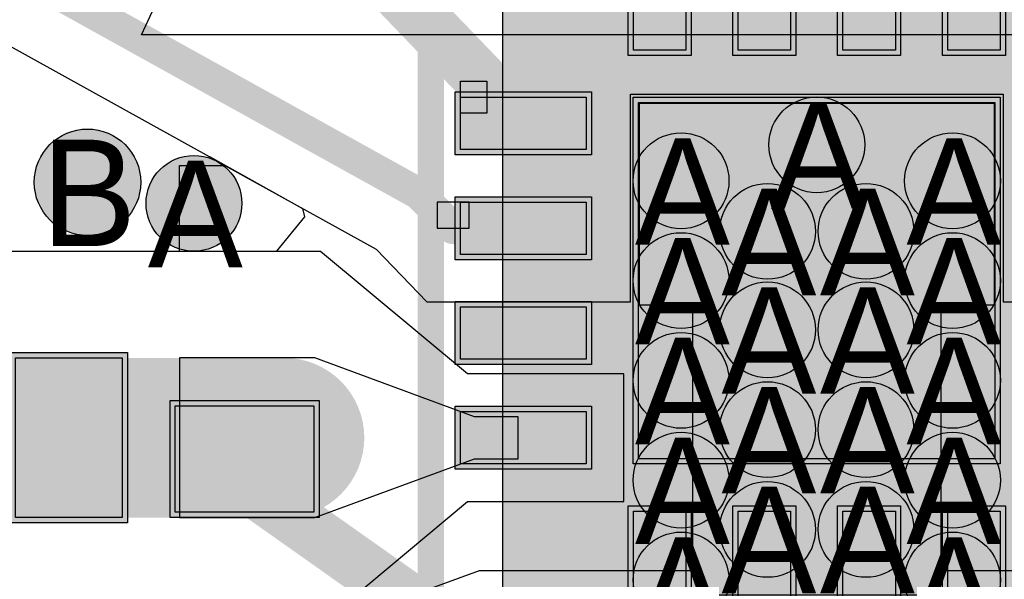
# Model space of a CAD drawing. Header units: millimetres. Extents: x -1.5 to 11.1, y -3 to 5.
# Tile 34 of 256: x 0.45 to 0.635, y 1.194 to 1.299. Entities that reach past the tile are written whole.
import ezdxf

# ---------------------------------------------------------------- set-up
doc = ezdxf.new("R2010")
doc.units = ezdxf.units.MM
doc.header["$MEASUREMENT"] = 0
for name, color, linetype, true_color in [('BottomLayer', 5, 'Continuous', 0x0000ff), ('BottomSolder', 6, 'Continuous', 0xff00ff), ('Document', 7, 'Continuous', 0x7f7f00), ('DrillDrawing', 1, 'Continuous', 0xff0000), ('Metal_2', 7, 'Continuous', 0x7f0000), ('Metal_3', 7, 'Continuous', 0x3f7f00), ('TopLayer', 1, 'Continuous', 0xff0000), ('TopOverlay', 2, 'Continuous', 0xffff00), ('TopSolder', 7, 'Continuous', 0x7f007f)]:
    doc.layers.add(name, color=color, linetype=linetype, true_color=true_color)
doc.styles.add('textstyle333', font='txt')
doc.styles.add('textstyle336', font='txt')
doc.styles.add('textstyle337', font='txt')
doc.styles.add('textstyle338', font='txt')
doc.styles.add('textstyle361', font='txt')
doc.styles.add('textstyle362', font='txt')
doc.styles.add('textstyle363', font='txt')
doc.styles.add('textstyle364', font='txt')
doc.styles.add('textstyle365', font='txt')
doc.styles.add('textstyle366', font='txt')
doc.styles.add('textstyle367', font='txt')
doc.styles.add('textstyle368', font='txt')
doc.styles.add('textstyle369', font='txt')
doc.styles.add('textstyle370', font='txt')
doc.styles.add('textstyle371', font='txt')
doc.styles.add('textstyle372', font='txt')
doc.styles.add('textstyle373', font='txt')
doc.styles.add('textstyle374', font='txt')
doc.styles.add('textstyle375', font='txt')
doc.styles.add('textstyle376', font='txt')
doc.styles.add('textstyle417', font='txt')

# ---------------------------------------------------------------- blocks, each defined once
blk = doc.blocks.new('QFN16_3_3___R__G_15')
at = {"layer": 'BottomSolder', "true_color": 0xff00ff}
blk.add_hatch(color=6, dxfattribs=at).paths.add_polyline_path([(-0.05906, -0.05906), (0.05906, -0.05906), (0.05906, 0.05906), (-0.05906, 0.05906)], flags=0)
at = {"layer": 'TopLayer', "true_color": 0xff0000}
for points in [[(-0.02461, 0.06693), (-0.02461, 0.04331), (-0.03445, 0.04331), (-0.03445, 0.06693)], [(-0.00492, 0.06693), (-0.00492, 0.04331), (-0.01476, 0.04331), (-0.01476, 0.06693)], [(0.01476, 0.06693), (0.01476, 0.04331), (0.00492, 0.04331), (0.00492, 0.06693)], [(0.03445, 0.06693), (0.03445, 0.04331), (0.02461, 0.04331), (0.02461, 0.06693)], [(-0.06693, 0.03445), (-0.04331, 0.03445), (-0.04331, 0.02461), (-0.06693, 0.02461)], [(-0.03346, -0.03346), (-0.03346, 0.03346), (0.03346, 0.03346), (0.03346, -0.03346)], [(0.04331, 0.03445), (0.06693, 0.03445), (0.06693, 0.02461), (0.04331, 0.02461)], [(-0.06693, 0.01476), (-0.04331, 0.01476), (-0.04331, 0.00492), (-0.06693, 0.00492)], [(0.04331, 0.01476), (0.06693, 0.01476), (0.06693, 0.00492), (0.04331, 0.00492)], [(-0.06693, -0.00492), (-0.04331, -0.00492), (-0.04331, -0.01476), (-0.06693, -0.01476)], [(0.04331, -0.00492), (0.06693, -0.00492), (0.06693, -0.01476), (0.04331, -0.01476)], [(-0.06693, -0.02461), (-0.04331, -0.02461), (-0.04331, -0.03445), (-0.06693, -0.03445)], [(0.04331, -0.02461), (0.06693, -0.02461), (0.06693, -0.03445), (0.04331, -0.03445)], [(-0.03445, -0.06693), (-0.03445, -0.04331), (-0.02461, -0.04331), (-0.02461, -0.06693)], [(-0.01476, -0.06693), (-0.01476, -0.04331), (-0.00492, -0.04331), (-0.00492, -0.06693)], [(0.00492, -0.06693), (0.00492, -0.04331), (0.01476, -0.04331), (0.01476, -0.06693)], [(0.02461, -0.06693), (0.02461, -0.04331), (0.03445, -0.04331), (0.03445, -0.06693)]]:
    blk.add_hatch(color=1, dxfattribs=at).paths.add_polyline_path(points, flags=0)
at = {"layer": 'TopSolder', "true_color": 0x7f007f}
for points in [[(-0.02361, 0.06793), (-0.02361, 0.04231), (-0.03545, 0.04231), (-0.03545, 0.06793)], [(-0.00392, 0.06793), (-0.00392, 0.04231), (-0.01576, 0.04231), (-0.01576, 0.06793)], [(0.01576, 0.06793), (0.01576, 0.04231), (0.00392, 0.04231), (0.00392, 0.06793)], [(0.03545, 0.06793), (0.03545, 0.04231), (0.02361, 0.04231), (0.02361, 0.06793)], [(-0.06793, 0.03545), (-0.04231, 0.03545), (-0.04231, 0.02361), (-0.06793, 0.02361)], [(0.04231, 0.03545), (0.06793, 0.03545), (0.06793, 0.02361), (0.04231, 0.02361)], [(-0.03446, -0.03446), (-0.03446, 0.03446), (0.03446, 0.03446), (0.03446, -0.03446)], [(-0.06793, 0.01576), (-0.04231, 0.01576), (-0.04231, 0.00392), (-0.06793, 0.00392)], [(0.04231, 0.01576), (0.06793, 0.01576), (0.06793, 0.00392), (0.04231, 0.00392)], [(-0.06793, -0.00392), (-0.04231, -0.00392), (-0.04231, -0.01576), (-0.06793, -0.01576)], [(0.04231, -0.00392), (0.06793, -0.00392), (0.06793, -0.01576), (0.04231, -0.01576)], [(-0.06793, -0.02361), (-0.04231, -0.02361), (-0.04231, -0.03545), (-0.06793, -0.03545)], [(0.04231, -0.02361), (0.06793, -0.02361), (0.06793, -0.03545), (0.04231, -0.03545)], [(-0.03545, -0.06793), (-0.03545, -0.04231), (-0.02361, -0.04231), (-0.02361, -0.06793)], [(-0.01576, -0.06793), (-0.01576, -0.04231), (-0.00392, -0.04231), (-0.00392, -0.06793)], [(0.00392, -0.06793), (0.00392, -0.04231), (0.01576, -0.04231), (0.01576, -0.06793)], [(0.02361, -0.06793), (0.02361, -0.04231), (0.03545, -0.04231), (0.03545, -0.06793)]]:
    blk.add_hatch(color=216, dxfattribs=at).paths.add_polyline_path(points, flags=0)
at = {"layer": 'BottomSolder', "color": 6, "true_color": 0xff00ff}
for p, q in [((0.05906, 0.05906), (-0.05906, 0.05906)), ((-0.05906, 0.05906), (-0.05906, -0.05906)), ((0.05906, -0.05906), (0.05906, 0.05906)), ((-0.05906, -0.05906), (0.05906, -0.05906))]:
    blk.add_line(p, q, dxfattribs=at)
at = {"layer": 'TopLayer', "color": 1, "true_color": 0xff0000}
for p, q in [((-0.03445, 0.04331), (-0.03445, 0.06693)), ((-0.03445, 0.06693), (-0.02461, 0.06693)), ((-0.02461, 0.06693), (-0.02461, 0.04331)), ((-0.01476, 0.04331), (-0.01476, 0.06693)), ((-0.01476, 0.06693), (-0.00492, 0.06693)), ((-0.00492, 0.06693), (-0.00492, 0.04331)), ((0.00492, 0.04331), (0.00492, 0.06693)), ((0.00492, 0.06693), (0.01476, 0.06693)), ((0.01476, 0.06693), (0.01476, 0.04331)), ((0.02461, 0.04331), (0.02461, 0.06693)), ((0.02461, 0.06693), (0.03445, 0.06693)), ((0.03445, 0.06693), (0.03445, 0.04331)), ((-0.02461, 0.04331), (-0.03445, 0.04331)), ((-0.00492, 0.04331), (-0.01476, 0.04331)), ((0.01476, 0.04331), (0.00492, 0.04331)), ((0.03445, 0.04331), (0.02461, 0.04331)), ((-0.06693, 0.03445), (-0.04331, 0.03445)), ((-0.06693, 0.02461), (-0.06693, 0.03445)), ((-0.04331, 0.03445), (-0.04331, 0.02461)), ((-0.03346, -0.03346), (-0.03346, 0.03346)), ((-0.03346, 0.03346), (0.03346, 0.03346)), ((0.03346, 0.03346), (0.03346, -0.03346)), ((0.04331, 0.03445), (0.06693, 0.03445)), ((0.04331, 0.02461), (0.04331, 0.03445)), ((0.06693, 0.03445), (0.06693, 0.02461)), ((-0.04331, 0.02461), (-0.06693, 0.02461)), ((0.06693, 0.02461), (0.04331, 0.02461)), ((-0.06693, 0.01476), (-0.04331, 0.01476)), ((-0.06693, 0.00492), (-0.06693, 0.01476)), ((-0.04331, 0.01476), (-0.04331, 0.00492)), ((0.04331, 0.01476), (0.06693, 0.01476)), ((0.04331, 0.00492), (0.04331, 0.01476)), ((0.06693, 0.01476), (0.06693, 0.00492)), ((-0.04331, 0.00492), (-0.06693, 0.00492)), ((0.06693, 0.00492), (0.04331, 0.00492)), ((-0.06693, -0.00492), (-0.04331, -0.00492)), ((-0.06693, -0.01476), (-0.06693, -0.00492)), ((-0.04331, -0.00492), (-0.04331, -0.01476)), ((0.04331, -0.00492), (0.06693, -0.00492)), ((0.04331, -0.01476), (0.04331, -0.00492)), ((0.06693, -0.00492), (0.06693, -0.01476)), ((-0.04331, -0.01476), (-0.06693, -0.01476)), ((0.06693, -0.01476), (0.04331, -0.01476)), ((-0.06693, -0.02461), (-0.04331, -0.02461)), ((-0.06693, -0.03445), (-0.06693, -0.02461)), ((-0.04331, -0.02461), (-0.04331, -0.03445)), ((0.04331, -0.02461), (0.06693, -0.02461)), ((0.04331, -0.03445), (0.04331, -0.02461)), ((0.06693, -0.02461), (0.06693, -0.03445)), ((-0.04331, -0.03445), (-0.06693, -0.03445)), ((0.03346, -0.03346), (-0.03346, -0.03346)), ((0.06693, -0.03445), (0.04331, -0.03445)), ((-0.03445, -0.06693), (-0.03445, -0.04331)), ((-0.03445, -0.04331), (-0.02461, -0.04331)), ((-0.02461, -0.04331), (-0.02461, -0.06693)), ((-0.01476, -0.06693), (-0.01476, -0.04331)), ((-0.01476, -0.04331), (-0.00492, -0.04331)), ((-0.00492, -0.04331), (-0.00492, -0.06693)), ((0.00492, -0.06693), (0.00492, -0.04331)), ((0.00492, -0.04331), (0.01476, -0.04331)), ((0.01476, -0.04331), (0.01476, -0.06693)), ((0.02461, -0.06693), (0.02461, -0.04331)), ((0.02461, -0.04331), (0.03445, -0.04331)), ((0.03445, -0.04331), (0.03445, -0.06693)), ((-0.02461, -0.06693), (-0.03445, -0.06693)), ((-0.00492, -0.06693), (-0.01476, -0.06693)), ((0.01476, -0.06693), (0.00492, -0.06693)), ((0.03445, -0.06693), (0.02461, -0.06693))]:
    blk.add_line(p, q, dxfattribs=at)
at = {"layer": 'TopOverlay'}
for points in [[(-0.0725, 0.0535, 0.005, 0.005, 0), (-0.0535, 0.0725, 0.005, 0.005, 0)], [(-0.0535, 0.0725, 0.005, 0.005, 0), (-0.02997, 0.0725, 0.005, 0.005, 0)], [(-0.02997, 0.0725, 0.005, 0.005, 0), (0.0725, 0.0725, 0.005, 0.005, 0)], [(0.0725, -0.0725, 0.005, 0.005, 0), (0.0725, 0.0725, 0.005, 0.005, 0)], [(-0.0725, 0.02097, 0.005, 0.005, 0), (-0.0725, 0.0535, 0.005, 0.005, 0)], [(-0.0725, -0.0725, 0.005, 0.005, 0), (-0.0725, 0.02097, 0.005, 0.005, 0)], [(-0.0725, -0.0725, 0.005, 0.005, 0), (0.0725, -0.0725, 0.005, 0.005, 0)]]:
    blk.add_lwpolyline(points, format="xyseb", dxfattribs=at)
for points in [[(-0.05475, 0.0725, 0.0025, 0.0025, 1), (-0.05225, 0.0725, 0.0025, 0.0025, 1)], [(-0.05475, 0.0725, 0.0025, 0.0025, 1), (-0.05225, 0.0725, 0.0025, 0.0025, 1)], [(-0.03122, 0.0725, 0.0025, 0.0025, 1), (-0.02872, 0.0725, 0.0025, 0.0025, 1)], [(-0.03122, 0.0725, 0.0025, 0.0025, 1), (-0.02872, 0.0725, 0.0025, 0.0025, 1)], [(0.07125, 0.0725, 0.0025, 0.0025, 1), (0.07375, 0.0725, 0.0025, 0.0025, 1)], [(0.07125, 0.0725, 0.0025, 0.0025, 1), (0.07375, 0.0725, 0.0025, 0.0025, 1)], [(-0.07375, 0.0535, 0.0025, 0.0025, 1), (-0.07125, 0.0535, 0.0025, 0.0025, 1)], [(-0.07375, 0.0535, 0.0025, 0.0025, 1), (-0.07125, 0.0535, 0.0025, 0.0025, 1)], [(-0.07375, 0.02097, 0.0025, 0.0025, 1), (-0.07125, 0.02097, 0.0025, 0.0025, 1)], [(-0.07375, 0.02097, 0.0025, 0.0025, 1), (-0.07125, 0.02097, 0.0025, 0.0025, 1)], [(-0.07375, -0.0725, 0.0025, 0.0025, 1), (-0.07125, -0.0725, 0.0025, 0.0025, 1)], [(-0.07375, -0.0725, 0.0025, 0.0025, 1), (-0.07125, -0.0725, 0.0025, 0.0025, 1)], [(0.07125, -0.0725, 0.0025, 0.0025, 1), (0.07375, -0.0725, 0.0025, 0.0025, 1)], [(0.07125, -0.0725, 0.0025, 0.0025, 1), (0.07375, -0.0725, 0.0025, 0.0025, 1)]]:
    blk.add_lwpolyline(points, format="xyseb", close=True, dxfattribs=at)
at = {"layer": 'TopSolder', "color": 216, "true_color": 0x7f007f}
for p, q in [((-0.03545, 0.04231), (-0.03545, 0.06793)), ((-0.03545, 0.06793), (-0.02361, 0.06793)), ((-0.02361, 0.06793), (-0.02361, 0.04231)), ((-0.01576, 0.04231), (-0.01576, 0.06793)), ((-0.01576, 0.06793), (-0.00392, 0.06793)), ((-0.00392, 0.06793), (-0.00392, 0.04231)), ((0.00392, 0.04231), (0.00392, 0.06793)), ((0.00392, 0.06793), (0.01576, 0.06793)), ((0.01576, 0.06793), (0.01576, 0.04231)), ((0.02361, 0.04231), (0.02361, 0.06793)), ((0.02361, 0.06793), (0.03545, 0.06793)), ((0.03545, 0.06793), (0.03545, 0.04231)), ((-0.02361, 0.04231), (-0.03545, 0.04231)), ((-0.00392, 0.04231), (-0.01576, 0.04231)), ((0.01576, 0.04231), (0.00392, 0.04231)), ((0.03545, 0.04231), (0.02361, 0.04231)), ((-0.06793, 0.03545), (-0.04231, 0.03545)), ((-0.06793, 0.02361), (-0.06793, 0.03545)), ((-0.04231, 0.03545), (-0.04231, 0.02361)), ((0.04231, 0.03545), (0.06793, 0.03545)), ((0.04231, 0.02361), (0.04231, 0.03545)), ((0.06793, 0.03545), (0.06793, 0.02361)), ((-0.03446, -0.03446), (-0.03446, 0.03446)), ((-0.03446, 0.03446), (0.03446, 0.03446)), ((0.03446, 0.03446), (0.03446, -0.03446)), ((-0.04231, 0.02361), (-0.06793, 0.02361)), ((0.06793, 0.02361), (0.04231, 0.02361)), ((-0.06793, 0.01576), (-0.04231, 0.01576)), ((-0.06793, 0.00392), (-0.06793, 0.01576)), ((-0.04231, 0.01576), (-0.04231, 0.00392)), ((0.04231, 0.01576), (0.06793, 0.01576)), ((0.04231, 0.00392), (0.04231, 0.01576)), ((0.06793, 0.01576), (0.06793, 0.00392)), ((-0.04231, 0.00392), (-0.06793, 0.00392)), ((0.06793, 0.00392), (0.04231, 0.00392)), ((-0.06793, -0.00392), (-0.04231, -0.00392)), ((-0.06793, -0.01576), (-0.06793, -0.00392)), ((-0.04231, -0.00392), (-0.04231, -0.01576)), ((0.04231, -0.00392), (0.06793, -0.00392)), ((0.04231, -0.01576), (0.04231, -0.00392)), ((0.06793, -0.00392), (0.06793, -0.01576)), ((-0.04231, -0.01576), (-0.06793, -0.01576)), ((0.06793, -0.01576), (0.04231, -0.01576)), ((-0.06793, -0.02361), (-0.04231, -0.02361)), ((-0.06793, -0.03545), (-0.06793, -0.02361)), ((-0.04231, -0.02361), (-0.04231, -0.03545)), ((0.04231, -0.02361), (0.06793, -0.02361)), ((0.04231, -0.03545), (0.04231, -0.02361)), ((0.06793, -0.02361), (0.06793, -0.03545)), ((0.03446, -0.03446), (-0.03446, -0.03446)), ((-0.04231, -0.03545), (-0.06793, -0.03545)), ((0.06793, -0.03545), (0.04231, -0.03545)), ((-0.03545, -0.06793), (-0.03545, -0.04231)), ((-0.03545, -0.04231), (-0.02361, -0.04231)), ((-0.02361, -0.04231), (-0.02361, -0.06793)), ((-0.01576, -0.06793), (-0.01576, -0.04231)), ((-0.01576, -0.04231), (-0.00392, -0.04231)), ((-0.00392, -0.04231), (-0.00392, -0.06793)), ((0.00392, -0.06793), (0.00392, -0.04231)), ((0.00392, -0.04231), (0.01576, -0.04231)), ((0.01576, -0.04231), (0.01576, -0.06793)), ((0.02361, -0.06793), (0.02361, -0.04231)), ((0.02361, -0.04231), (0.03545, -0.04231)), ((0.03545, -0.04231), (0.03545, -0.06793)), ((-0.02361, -0.06793), (-0.03545, -0.06793)), ((-0.00392, -0.06793), (-0.01576, -0.06793)), ((0.01576, -0.06793), (0.00392, -0.06793)), ((0.03545, -0.06793), (0.02361, -0.06793))]:
    blk.add_line(p, q, dxfattribs=at)
blk = doc.blocks.new('0402_20_26_22_18')
at = {"layer": 'TopLayer', "true_color": 0xff0000}
for points in [[(-0.031, 0.013), (-0.011, 0.013), (-0.011, -0.013), (-0.031, -0.013)], [(0.011, 0.013), (0.031, 0.013), (0.031, -0.013), (0.011, -0.013)]]:
    blk.add_hatch(color=1, dxfattribs=at).paths.add_polyline_path(points, flags=0)
at = {"layer": 'TopSolder', "true_color": 0x7f007f}
for points in [[(-0.032, 0.014), (-0.01, 0.014), (-0.01, -0.014), (-0.032, -0.014)], [(0.01, 0.014), (0.032, 0.014), (0.032, -0.014), (0.01, -0.014)]]:
    blk.add_hatch(color=216, dxfattribs=at).paths.add_polyline_path(points, flags=0)
at = {"layer": 'TopLayer', "color": 1, "true_color": 0xff0000}
for p, q in [((-0.031, 0.013), (-0.011, 0.013)), ((-0.031, -0.013), (-0.031, 0.013)), ((-0.011, 0.013), (-0.011, -0.013)), ((0.011, 0.013), (0.031, 0.013)), ((0.011, -0.013), (0.011, 0.013)), ((0.031, 0.013), (0.031, -0.013)), ((-0.011, -0.013), (-0.031, -0.013)), ((0.031, -0.013), (0.011, -0.013))]:
    blk.add_line(p, q, dxfattribs=at)
at = {"layer": 'TopSolder', "color": 216, "true_color": 0x7f007f}
for p, q in [((-0.032, 0.014), (-0.01, 0.014)), ((-0.032, -0.014), (-0.032, 0.014)), ((-0.01, 0.014), (-0.01, -0.014)), ((0.01, 0.014), (0.032, 0.014)), ((0.01, -0.014), (0.01, 0.014)), ((0.032, 0.014), (0.032, -0.014)), ((-0.01, -0.014), (-0.032, -0.014)), ((0.032, -0.014), (0.01, -0.014))]:
    blk.add_line(p, q, dxfattribs=at)
blk = doc.blocks.new('0402_20_30_18_24')
at = {"layer": 'TopLayer', "true_color": 0xff0000}
for points in [[(-0.029, 0.015), (-0.009, 0.015), (-0.009, -0.015), (-0.029, -0.015)], [(0.009, 0.015), (0.029, 0.015), (0.029, -0.015), (0.009, -0.015)]]:
    blk.add_hatch(color=1, dxfattribs=at).paths.add_polyline_path(points, flags=0)
at = {"layer": 'TopSolder', "true_color": 0x7f007f}
for points in [[(-0.03, 0.016), (-0.008, 0.016), (-0.008, -0.016), (-0.03, -0.016)], [(0.008, 0.016), (0.03, 0.016), (0.03, -0.016), (0.008, -0.016)]]:
    blk.add_hatch(color=216, dxfattribs=at).paths.add_polyline_path(points, flags=0)
at = {"layer": 'TopLayer', "color": 1, "true_color": 0xff0000}
for p, q in [((-0.029, 0.015), (-0.009, 0.015)), ((-0.029, -0.015), (-0.029, 0.015)), ((-0.009, 0.015), (-0.009, -0.015)), ((0.009, 0.015), (0.029, 0.015)), ((0.009, -0.015), (0.009, 0.015)), ((0.029, 0.015), (0.029, -0.015)), ((-0.009, -0.015), (-0.029, -0.015)), ((0.029, -0.015), (0.009, -0.015))]:
    blk.add_line(p, q, dxfattribs=at)
at = {"layer": 'TopSolder', "color": 216, "true_color": 0x7f007f}
for p, q in [((-0.03, 0.016), (-0.008, 0.016)), ((-0.03, -0.016), (-0.03, 0.016)), ((-0.008, 0.016), (-0.008, -0.016)), ((0.008, 0.016), (0.03, 0.016)), ((0.008, -0.016), (0.008, 0.016)), ((0.03, 0.016), (0.03, -0.016)), ((-0.008, -0.016), (-0.03, -0.016)), ((0.03, -0.016), (0.008, -0.016))]:
    blk.add_line(p, q, dxfattribs=at)

msp = doc.modelspace()

# ---------------------------------------------------------------- hatches: boundary and pattern name
at = {"layer": 'BottomLayer', "true_color": 0x0000ff}
h = msp.add_hatch(color=5, dxfattribs=at)
edge = h.paths.add_edge_path(flags=0)
edge.add_arc((0.6, 1.2755), 0.009, 0, 360)
h = msp.add_hatch(color=5, dxfattribs=at)
edge = h.paths.add_edge_path(flags=0)
edge.add_arc((0.463, 1.26847), 0.01, 0, 360)
h = msp.add_hatch(color=5, dxfattribs=at)
edge = h.paths.add_edge_path(flags=0)
edge.add_arc((0.5745, 1.26875), 0.009, 0, 360)
h = msp.add_hatch(color=5, dxfattribs=at)
edge = h.paths.add_edge_path(flags=0)
edge.add_arc((0.6255, 1.26875), 0.009, 0, 360)
h = msp.add_hatch(color=5, dxfattribs=at)
edge = h.paths.add_edge_path(flags=0)
edge.add_arc((0.483, 1.2645), 0.009, 0, 360)
h = msp.add_hatch(color=5, dxfattribs=at)
edge = h.paths.add_edge_path(flags=0)
edge.add_arc((0.59075, 1.25925), 0.009, 0, 360)
h = msp.add_hatch(color=5, dxfattribs=at)
edge = h.paths.add_edge_path(flags=0)
edge.add_arc((0.60925, 1.25925), 0.009, 0, 360)
h = msp.add_hatch(color=5, dxfattribs=at)
edge = h.paths.add_edge_path(flags=0)
edge.add_arc((0.5745, 1.25), 0.009, 0, 360)
h = msp.add_hatch(color=5, dxfattribs=at)
edge = h.paths.add_edge_path(flags=0)
edge.add_arc((0.6255, 1.25), 0.009, 0, 360)
h = msp.add_hatch(color=5, dxfattribs=at)
edge = h.paths.add_edge_path(flags=0)
edge.add_arc((0.59075, 1.24075), 0.009, 0, 360)
h = msp.add_hatch(color=5, dxfattribs=at)
edge = h.paths.add_edge_path(flags=0)
edge.add_arc((0.60925, 1.24075), 0.009, 0, 360)
h = msp.add_hatch(color=5, dxfattribs=at)
edge = h.paths.add_edge_path(flags=0)
edge.add_arc((0.5745, 1.23125), 0.009, 0, 360)
h = msp.add_hatch(color=5, dxfattribs=at)
edge = h.paths.add_edge_path(flags=0)
edge.add_arc((0.6255, 1.23125), 0.009, 0, 360)
h = msp.add_hatch(color=5, dxfattribs=at)
edge = h.paths.add_edge_path(flags=0)
edge.add_arc((0.59075, 1.222), 0.009, 0, 360)
h = msp.add_hatch(color=5, dxfattribs=at)
edge = h.paths.add_edge_path(flags=0)
edge.add_arc((0.60925, 1.222), 0.009, 0, 360)
h = msp.add_hatch(color=5, dxfattribs=at)
edge = h.paths.add_edge_path(flags=0)
edge.add_arc((0.5745, 1.2125), 0.009, 0, 360)
h = msp.add_hatch(color=5, dxfattribs=at)
edge = h.paths.add_edge_path(flags=0)
edge.add_arc((0.6255, 1.2125), 0.009, 0, 360)
h = msp.add_hatch(color=5, dxfattribs=at)
edge = h.paths.add_edge_path(flags=0)
edge.add_arc((0.59075, 1.20325), 0.009, 0, 360)
h = msp.add_hatch(color=5, dxfattribs=at)
edge = h.paths.add_edge_path(flags=0)
edge.add_arc((0.60925, 1.20325), 0.009, 0, 360)
h = msp.add_hatch(color=5, dxfattribs=at)
edge = h.paths.add_edge_path(flags=0)
edge.add_arc((0.5745, 1.19375), 0.009, 0, 360)
h = msp.add_hatch(color=5, dxfattribs=at)
edge = h.paths.add_edge_path(flags=0)
edge.add_arc((0.6255, 1.19375), 0.009, 0, 360)
at = {"layer": 'Metal_2', "true_color": 0x7f0000}
h = msp.add_hatch(color=16, dxfattribs=at)
edge = h.paths.add_edge_path(flags=0)
edge.add_arc((0.6, 1.2755), 0.009, 0, 360)
h = msp.add_hatch(color=16, dxfattribs=at)
edge = h.paths.add_edge_path(flags=0)
edge.add_arc((0.463, 1.26847), 0.01, 0, 360)
h = msp.add_hatch(color=16, dxfattribs=at)
edge = h.paths.add_edge_path(flags=0)
edge.add_arc((0.5745, 1.26875), 0.009, 0, 360)
h = msp.add_hatch(color=16, dxfattribs=at)
edge = h.paths.add_edge_path(flags=0)
edge.add_arc((0.6255, 1.26875), 0.009, 0, 360)
h = msp.add_hatch(color=16, dxfattribs=at)
edge = h.paths.add_edge_path(flags=0)
edge.add_arc((0.483, 1.2645), 0.009, 0, 360)
h = msp.add_hatch(color=16, dxfattribs=at)
edge = h.paths.add_edge_path(flags=0)
edge.add_arc((0.59075, 1.25925), 0.009, 0, 360)
h = msp.add_hatch(color=16, dxfattribs=at)
edge = h.paths.add_edge_path(flags=0)
edge.add_arc((0.60925, 1.25925), 0.009, 0, 360)
h = msp.add_hatch(color=16, dxfattribs=at)
edge = h.paths.add_edge_path(flags=0)
edge.add_arc((0.5745, 1.25), 0.009, 0, 360)
h = msp.add_hatch(color=16, dxfattribs=at)
edge = h.paths.add_edge_path(flags=0)
edge.add_arc((0.6255, 1.25), 0.009, 0, 360)
h = msp.add_hatch(color=16, dxfattribs=at)
edge = h.paths.add_edge_path(flags=0)
edge.add_arc((0.59075, 1.24075), 0.009, 0, 360)
h = msp.add_hatch(color=16, dxfattribs=at)
edge = h.paths.add_edge_path(flags=0)
edge.add_arc((0.60925, 1.24075), 0.009, 0, 360)
h = msp.add_hatch(color=16, dxfattribs=at)
edge = h.paths.add_edge_path(flags=0)
edge.add_arc((0.5745, 1.23125), 0.009, 0, 360)
h = msp.add_hatch(color=16, dxfattribs=at)
edge = h.paths.add_edge_path(flags=0)
edge.add_arc((0.6255, 1.23125), 0.009, 0, 360)
h = msp.add_hatch(color=16, dxfattribs=at)
edge = h.paths.add_edge_path(flags=0)
edge.add_arc((0.59075, 1.222), 0.009, 0, 360)
h = msp.add_hatch(color=16, dxfattribs=at)
edge = h.paths.add_edge_path(flags=0)
edge.add_arc((0.60925, 1.222), 0.009, 0, 360)
h = msp.add_hatch(color=16, dxfattribs=at)
edge = h.paths.add_edge_path(flags=0)
edge.add_arc((0.5745, 1.2125), 0.009, 0, 360)
h = msp.add_hatch(color=16, dxfattribs=at)
edge = h.paths.add_edge_path(flags=0)
edge.add_arc((0.6255, 1.2125), 0.009, 0, 360)
h = msp.add_hatch(color=16, dxfattribs=at)
edge = h.paths.add_edge_path(flags=0)
edge.add_arc((0.59075, 1.20325), 0.009, 0, 360)
h = msp.add_hatch(color=16, dxfattribs=at)
edge = h.paths.add_edge_path(flags=0)
edge.add_arc((0.60925, 1.20325), 0.009, 0, 360)
h = msp.add_hatch(color=16, dxfattribs=at)
edge = h.paths.add_edge_path(flags=0)
edge.add_arc((0.5745, 1.19375), 0.009, 0, 360)
h = msp.add_hatch(color=16, dxfattribs=at)
edge = h.paths.add_edge_path(flags=0)
edge.add_arc((0.6255, 1.19375), 0.009, 0, 360)
at = {"layer": 'Metal_3', "true_color": 0x3f7f00}
h = msp.add_hatch(color=76, dxfattribs=at)
edge = h.paths.add_edge_path(flags=0)
edge.add_arc((0.6, 1.2755), 0.009, 0, 360)
h = msp.add_hatch(color=76, dxfattribs=at)
edge = h.paths.add_edge_path(flags=0)
edge.add_arc((0.463, 1.26847), 0.01, 0, 360)
h = msp.add_hatch(color=76, dxfattribs=at)
edge = h.paths.add_edge_path(flags=0)
edge.add_arc((0.5745, 1.26875), 0.009, 0, 360)
h = msp.add_hatch(color=76, dxfattribs=at)
edge = h.paths.add_edge_path(flags=0)
edge.add_arc((0.6255, 1.26875), 0.009, 0, 360)
h = msp.add_hatch(color=76, dxfattribs=at)
edge = h.paths.add_edge_path(flags=0)
edge.add_arc((0.483, 1.2645), 0.009, 0, 360)
h = msp.add_hatch(color=76, dxfattribs=at)
edge = h.paths.add_edge_path(flags=0)
edge.add_arc((0.59075, 1.25925), 0.009, 0, 360)
h = msp.add_hatch(color=76, dxfattribs=at)
edge = h.paths.add_edge_path(flags=0)
edge.add_arc((0.60925, 1.25925), 0.009, 0, 360)
h = msp.add_hatch(color=76, dxfattribs=at)
edge = h.paths.add_edge_path(flags=0)
edge.add_arc((0.5745, 1.25), 0.009, 0, 360)
h = msp.add_hatch(color=76, dxfattribs=at)
edge = h.paths.add_edge_path(flags=0)
edge.add_arc((0.6255, 1.25), 0.009, 0, 360)
h = msp.add_hatch(color=76, dxfattribs=at)
edge = h.paths.add_edge_path(flags=0)
edge.add_arc((0.59075, 1.24075), 0.009, 0, 360)
h = msp.add_hatch(color=76, dxfattribs=at)
edge = h.paths.add_edge_path(flags=0)
edge.add_arc((0.60925, 1.24075), 0.009, 0, 360)
h = msp.add_hatch(color=76, dxfattribs=at)
edge = h.paths.add_edge_path(flags=0)
edge.add_arc((0.5745, 1.23125), 0.009, 0, 360)
h = msp.add_hatch(color=76, dxfattribs=at)
edge = h.paths.add_edge_path(flags=0)
edge.add_arc((0.6255, 1.23125), 0.009, 0, 360)
h = msp.add_hatch(color=76, dxfattribs=at)
edge = h.paths.add_edge_path(flags=0)
edge.add_arc((0.59075, 1.222), 0.009, 0, 360)
h = msp.add_hatch(color=76, dxfattribs=at)
edge = h.paths.add_edge_path(flags=0)
edge.add_arc((0.60925, 1.222), 0.009, 0, 360)
h = msp.add_hatch(color=76, dxfattribs=at)
edge = h.paths.add_edge_path(flags=0)
edge.add_arc((0.5745, 1.2125), 0.009, 0, 360)
h = msp.add_hatch(color=76, dxfattribs=at)
edge = h.paths.add_edge_path(flags=0)
edge.add_arc((0.6255, 1.2125), 0.009, 0, 360)
h = msp.add_hatch(color=76, dxfattribs=at)
edge = h.paths.add_edge_path(flags=0)
edge.add_arc((0.59075, 1.20325), 0.009, 0, 360)
h = msp.add_hatch(color=76, dxfattribs=at)
edge = h.paths.add_edge_path(flags=0)
edge.add_arc((0.60925, 1.20325), 0.009, 0, 360)
h = msp.add_hatch(color=76, dxfattribs=at)
edge = h.paths.add_edge_path(flags=0)
edge.add_arc((0.5745, 1.19375), 0.009, 0, 360)
h = msp.add_hatch(color=76, dxfattribs=at)
edge = h.paths.add_edge_path(flags=0)
edge.add_arc((0.6255, 1.19375), 0.009, 0, 360)
at = {"layer": 'TopLayer', "true_color": 0xff0000}
h = msp.add_hatch(color=1, dxfattribs=at)
edge = h.paths.add_edge_path(flags=0)
edge.add_arc((0.6, 1.2755), 0.009, 0, 360)
h = msp.add_hatch(color=1, dxfattribs=at)
edge = h.paths.add_edge_path(flags=0)
edge.add_arc((0.463, 1.26847), 0.01, 0, 360)
h = msp.add_hatch(color=1, dxfattribs=at)
edge = h.paths.add_edge_path(flags=0)
edge.add_arc((0.5745, 1.26875), 0.009, 0, 360)
h = msp.add_hatch(color=1, dxfattribs=at)
edge = h.paths.add_edge_path(flags=0)
edge.add_arc((0.6255, 1.26875), 0.009, 0, 360)
h = msp.add_hatch(color=1, dxfattribs=at)
edge = h.paths.add_edge_path(flags=0)
edge.add_arc((0.483, 1.2645), 0.009, 0, 360)
h = msp.add_hatch(color=1, dxfattribs=at)
edge = h.paths.add_edge_path(flags=0)
edge.add_arc((0.59075, 1.25925), 0.009, 0, 360)
h = msp.add_hatch(color=1, dxfattribs=at)
edge = h.paths.add_edge_path(flags=0)
edge.add_arc((0.60925, 1.25925), 0.009, 0, 360)
h = msp.add_hatch(color=1, dxfattribs=at)
edge = h.paths.add_edge_path(flags=0)
edge.add_arc((0.5745, 1.25), 0.009, 0, 360)
h = msp.add_hatch(color=1, dxfattribs=at)
edge = h.paths.add_edge_path(flags=0)
edge.add_arc((0.6255, 1.25), 0.009, 0, 360)
h = msp.add_hatch(color=1, dxfattribs=at)
edge = h.paths.add_edge_path(flags=0)
edge.add_arc((0.59075, 1.24075), 0.009, 0, 360)
h = msp.add_hatch(color=1, dxfattribs=at)
edge = h.paths.add_edge_path(flags=0)
edge.add_arc((0.60925, 1.24075), 0.009, 0, 360)
h = msp.add_hatch(color=1, dxfattribs=at)
edge = h.paths.add_edge_path(flags=0)
edge.add_arc((0.5745, 1.23125), 0.009, 0, 360)
h = msp.add_hatch(color=1, dxfattribs=at)
edge = h.paths.add_edge_path(flags=0)
edge.add_arc((0.6255, 1.23125), 0.009, 0, 360)
h = msp.add_hatch(color=1, dxfattribs=at)
edge = h.paths.add_edge_path(flags=0)
edge.add_arc((0.59075, 1.222), 0.009, 0, 360)
h = msp.add_hatch(color=1, dxfattribs=at)
edge = h.paths.add_edge_path(flags=0)
edge.add_arc((0.60925, 1.222), 0.009, 0, 360)
h = msp.add_hatch(color=1, dxfattribs=at)
edge = h.paths.add_edge_path(flags=0)
edge.add_arc((0.5745, 1.2125), 0.009, 0, 360)
h = msp.add_hatch(color=1, dxfattribs=at)
edge = h.paths.add_edge_path(flags=0)
edge.add_arc((0.6255, 1.2125), 0.009, 0, 360)
h = msp.add_hatch(color=1, dxfattribs=at)
edge = h.paths.add_edge_path(flags=0)
edge.add_arc((0.59075, 1.20325), 0.009, 0, 360)
h = msp.add_hatch(color=1, dxfattribs=at)
edge = h.paths.add_edge_path(flags=0)
edge.add_arc((0.60925, 1.20325), 0.009, 0, 360)
h = msp.add_hatch(color=1, dxfattribs=at)
edge = h.paths.add_edge_path(flags=0)
edge.add_arc((0.5745, 1.19375), 0.009, 0, 360)
h = msp.add_hatch(color=1, dxfattribs=at)
edge = h.paths.add_edge_path(flags=0)
edge.add_arc((0.6255, 1.19375), 0.009, 0, 360)

# ---------------------------------------------------------------- linework, layer by layer
at = {"layer": 'BottomLayer', "color": 5, "true_color": 0x0000ff}
for centre, radius in [((0.6, 1.2755), 0.009), ((0.463, 1.26847), 0.01), ((0.5745, 1.26875), 0.009), ((0.6255, 1.26875), 0.009), ((0.483, 1.2645), 0.009), ((0.59075, 1.25925), 0.009), ((0.60925, 1.25925), 0.009), ((0.5745, 1.25), 0.009), ((0.6255, 1.25), 0.009), ((0.59075, 1.24075), 0.009), ((0.60925, 1.24075), 0.009), ((0.5745, 1.23125), 0.009), ((0.6255, 1.23125), 0.009), ((0.59075, 1.222), 0.009), ((0.60925, 1.222), 0.009), ((0.5745, 1.2125), 0.009), ((0.6255, 1.2125), 0.009), ((0.59075, 1.20325), 0.009), ((0.60925, 1.20325), 0.009), ((0.5745, 1.19375), 0.009), ((0.6255, 1.19375), 0.009)]:
    msp.add_circle(centre, radius, dxfattribs=at)
at = {"layer": 'Document'}
msp.add_lwpolyline([(0.48028, 1.22047, 0.01, 0.01, 0), (1.5, 0.5, 0.01, 0.01, 0)], format="xyseb", dxfattribs=at)
msp.add_lwpolyline([(0.47778, 1.22047, 0.005, 0.005, 1), (0.48278, 1.22047, 0.005, 0.005, 1)], format="xyseb", close=True, dxfattribs=at)
at = {"layer": 'Metal_2', "color": 16, "true_color": 0x7f0000}
for centre, radius in [((0.6, 1.2755), 0.009), ((0.463, 1.26847), 0.01), ((0.5745, 1.26875), 0.009), ((0.6255, 1.26875), 0.009), ((0.483, 1.2645), 0.009), ((0.59075, 1.25925), 0.009), ((0.60925, 1.25925), 0.009), ((0.5745, 1.25), 0.009), ((0.6255, 1.25), 0.009), ((0.59075, 1.24075), 0.009), ((0.60925, 1.24075), 0.009), ((0.5745, 1.23125), 0.009), ((0.6255, 1.23125), 0.009), ((0.59075, 1.222), 0.009), ((0.60925, 1.222), 0.009), ((0.5745, 1.2125), 0.009), ((0.6255, 1.2125), 0.009), ((0.59075, 1.20325), 0.009), ((0.60925, 1.20325), 0.009), ((0.5745, 1.19375), 0.009), ((0.6255, 1.19375), 0.009)]:
    msp.add_circle(centre, radius, dxfattribs=at)
at = {"layer": 'Metal_3', "color": 76, "true_color": 0x3f7f00}
for centre, radius in [((0.6, 1.2755), 0.009), ((0.463, 1.26847), 0.01), ((0.5745, 1.26875), 0.009), ((0.6255, 1.26875), 0.009), ((0.483, 1.2645), 0.009), ((0.59075, 1.25925), 0.009), ((0.60925, 1.25925), 0.009), ((0.5745, 1.25), 0.009), ((0.6255, 1.25), 0.009), ((0.59075, 1.24075), 0.009), ((0.60925, 1.24075), 0.009), ((0.5745, 1.23125), 0.009), ((0.6255, 1.23125), 0.009), ((0.59075, 1.222), 0.009), ((0.60925, 1.222), 0.009), ((0.5745, 1.2125), 0.009), ((0.6255, 1.2125), 0.009), ((0.59075, 1.20325), 0.009), ((0.60925, 1.20325), 0.009), ((0.5745, 1.19375), 0.009), ((0.6255, 1.19375), 0.009)]:
    msp.add_circle(centre, radius, dxfattribs=at)
at = {"layer": 'TopLayer'}
for p, q in [((0.47314, 1.29617), (0.48309, 1.3175)), ((0.44009, 1.29869), (0.48587, 1.27329)), ((0.72686, 1.29617), (0.47314, 1.29617)), ((0.53307, 1.28145), (0.53307, 1.28745)), ((0.53307, 1.28745), (0.53799, 1.28745)), ((0.53799, 1.28745), (0.53799, 1.28145)), ((0.565, 1.246), (0.565, 1.285)), ((0.565, 1.285), (0.635, 1.285)), ((0.635, 1.285), (0.635, 1.246)), ((0.56669, 1.26461), (0.56669, 1.28331)), ((0.56669, 1.28331), (0.63331, 1.28331)), ((0.63331, 1.28331), (0.63331, 1.26461)), ((0.53799, 1.28145), (0.53307, 1.28145)), ((0.48587, 1.27329), (0.48589, 1.27328)), ((0.48589, 1.27328), (0.50342, 1.26356)), ((0.48028, 1.25547), (0.48028, 1.27165)), ((0.48028, 1.27165), (0.48883, 1.27165)), ((0.48883, 1.27165), (0.51725, 1.25589)), ((0.50342, 1.26356), (0.50375, 1.26197)), ((0.53468, 1.26476), (0.52868, 1.26476)), ((0.52868, 1.26476), (0.52868, 1.25984)), ((0.53468, 1.25984), (0.53468, 1.26476)), ((0.56669, 1.24539), (0.56669, 1.26461)), ((0.63331, 1.26461), (0.63331, 1.24539)), ((0.50375, 1.26197), (0.49845, 1.25547)), ((0.52868, 1.25984), (0.53468, 1.25984)), ((0.46946, 1.25547), (0.41154, 1.25547)), ((0.4695, 1.25547), (0.46946, 1.25547)), ((0.48016, 1.25547), (0.4695, 1.25547)), ((0.48028, 1.25547), (0.48016, 1.25547)), ((0.50678, 1.25547), (0.48028, 1.25547)), ((0.49845, 1.25547), (0.48028, 1.25547)), ((0.5344, 1.23246), (0.50678, 1.25547)), ((0.51725, 1.25589), (0.52675, 1.246)), ((0.52675, 1.246), (0.565, 1.246)), ((0.57669, 1.24539), (0.56669, 1.24539)), ((0.57669, 1.19555), (0.57669, 1.24539)), ((0.63331, 1.24539), (0.62331, 1.24539)), ((0.62331, 1.24539), (0.62331, 1.19555)), ((0.635, 1.246), (0.67325, 1.246)), ((0.50572, 1.23547), (0.48028, 1.23547)), ((0.48028, 1.23547), (0.48028, 1.20547)), ((0.53572, 1.22441), (0.50572, 1.23547)), ((0.56376, 1.23246), (0.5344, 1.23246)), ((0.56376, 1.20849), (0.56376, 1.23246)), ((0.54388, 1.22441), (0.53572, 1.22441)), ((0.54388, 1.21654), (0.54388, 1.22441)), ((0.50572, 1.20547), (0.53572, 1.21654)), ((0.53572, 1.21654), (0.54388, 1.21654)), ((0.50678, 1.18547), (0.5344, 1.20849)), ((0.5344, 1.20849), (0.56376, 1.20849)), ((0.48028, 1.20547), (0.50572, 1.20547)), ((0.5255, 1.19145), (0.53663, 1.19555)), ((0.53663, 1.19555), (0.57669, 1.19555)), ((0.62331, 1.19555), (0.66337, 1.19555))]:
    msp.add_line(p, q, dxfattribs=at)
for points in [[(0.46211, 1.3657, 0.01, 0.01, 0), (0.54488, 1.27953, 0.01, 0.01, 0)], [(0.43311, 1.31743, 0.006, 0.006, 0), (0.4922, 1.28465, 0.006, 0.006, 0)], [(0.4922, 1.28465, 0.006, 0.006, 0), (0.52516, 1.26637, 0.006, 0.006, 0)], [(0.52516, 1.26637, 0.006, 0.006, 0), (0.53168, 1.25984, 0.006, 0.006, 0)], [(0.53168, 1.25984, 0.006, 0.006, 0), (0.54488, 1.25984, 0.006, 0.006, 0)], [(0.4695, 1.22047, 0.03, 0.03, 0), (0.5, 1.22047, 0.03, 0.03, 0)]]:
    msp.add_lwpolyline(points, format="xyseb", dxfattribs=at)
for points in [[(0.4907, 1.28465, 0.003, 0.003, 1), (0.4937, 1.28465, 0.003, 0.003, 1)], [(0.4907, 1.28465, 0.003, 0.003, 1), (0.4937, 1.28465, 0.003, 0.003, 1)], [(0.54238, 1.27953, 0.005, 0.005, 1), (0.54738, 1.27953, 0.005, 0.005, 1)], [(0.52366, 1.26637, 0.003, 0.003, 1), (0.52666, 1.26637, 0.003, 0.003, 1)], [(0.52366, 1.26637, 0.003, 0.003, 1), (0.52666, 1.26637, 0.003, 0.003, 1)], [(0.53019, 1.25984, 0.003, 0.003, 1), (0.53319, 1.25984, 0.003, 0.003, 1)], [(0.53019, 1.25984, 0.003, 0.003, 1), (0.53319, 1.25984, 0.003, 0.003, 1)], [(0.54338, 1.25984, 0.003, 0.003, 1), (0.54638, 1.25984, 0.003, 0.003, 1)], [(0.462, 1.22047, 0.015, 0.015, 1), (0.477, 1.22047, 0.015, 0.015, 1)], [(0.4925, 1.22047, 0.015, 0.015, 1), (0.5075, 1.22047, 0.015, 0.015, 1)]]:
    msp.add_lwpolyline(points, format="xyseb", close=True, dxfattribs=at)
at = {"layer": 'TopLayer', "color": 1, "true_color": 0xff0000}
for centre, radius in [((0.6, 1.2755), 0.009), ((0.463, 1.26847), 0.01), ((0.5745, 1.26875), 0.009), ((0.6255, 1.26875), 0.009), ((0.483, 1.2645), 0.009), ((0.59075, 1.25925), 0.009), ((0.60925, 1.25925), 0.009), ((0.5745, 1.25), 0.009), ((0.6255, 1.25), 0.009), ((0.59075, 1.24075), 0.009), ((0.60925, 1.24075), 0.009), ((0.5745, 1.23125), 0.009), ((0.6255, 1.23125), 0.009), ((0.59075, 1.222), 0.009), ((0.60925, 1.222), 0.009), ((0.5745, 1.2125), 0.009), ((0.6255, 1.2125), 0.009), ((0.59075, 1.20325), 0.009), ((0.60925, 1.20325), 0.009), ((0.5745, 1.19375), 0.009), ((0.6255, 1.19375), 0.009)]:
    msp.add_circle(centre, radius, dxfattribs=at)

# ---------------------------------------------------------------- block references
msp.add_blockref('QFN16_3_3___R__G_15', (0.6, 1.25))
for name, p, rotation in [('0402_20_30_18_24', (0.4405, 1.22047), 180), ('0402_20_26_22_18', (0.4925, 1.19547), 90)]:
    msp.add_blockref(name, p, dxfattribs=dict(rotation=rotation))

# ---------------------------------------------------------------- texts
at = {"layer": 'DrillDrawing'}
for s, style, p in [('A', 'textstyle368', (0.59134, 1.2635)), ('B', 'textstyle333', (0.45434, 1.25648)), ('A', 'textstyle370', (0.56584, 1.25675)), ('A', 'textstyle371', (0.61684, 1.25675)), ('A', 'textstyle417', (0.47434, 1.2525)), ('A', 'textstyle366', (0.58209, 1.24725)), ('A', 'textstyle376', (0.60059, 1.24725)), ('A', 'textstyle336', (0.56584, 1.238)), ('A', 'textstyle372', (0.61684, 1.238)), ('A', 'textstyle367', (0.58209, 1.22875)), ('A', 'textstyle375', (0.60059, 1.22875)), ('A', 'textstyle337', (0.56584, 1.21925)), ('A', 'textstyle369', (0.61684, 1.21925)), ('A', 'textstyle374', (0.58209, 1.21)), ('A', 'textstyle373', (0.60059, 1.21)), ('A', 'textstyle338', (0.56584, 1.2005)), ('A', 'textstyle365', (0.61684, 1.2005)), ('A', 'textstyle363', (0.58209, 1.19125)), ('A', 'textstyle364', (0.60059, 1.19125)), ('A', 'textstyle361', (0.56584, 1.18175)), ('A', 'textstyle362', (0.61684, 1.18175))]:
    msp.add_text(s, height=0.02, dxfattribs=dict(at, style=style)).set_placement(p)

doc.saveas('drawing.dxf')
